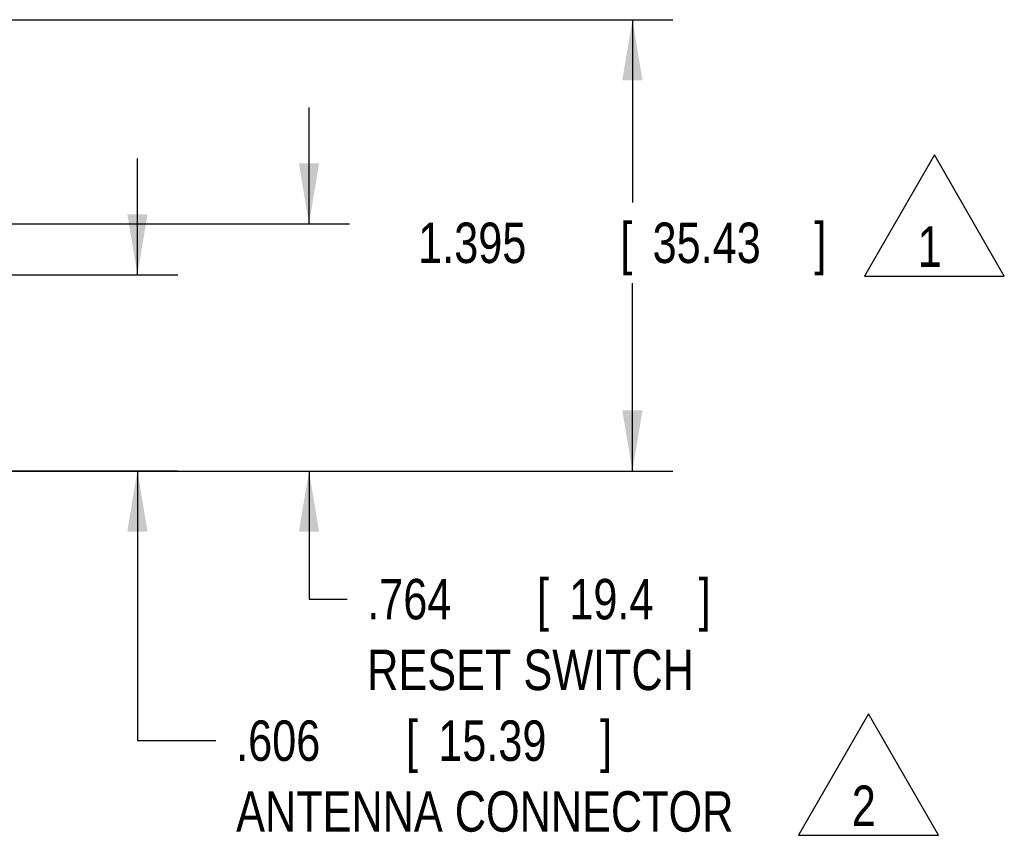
# Model space of a CAD drawing. Header units: inches. Extents: x 0 to 34, y 0 to 22.
# Tile 5 of 47: x 9.2 to 12.2, y 4.5 to 7. Entities that reach past the tile are written whole.
import ezdxf

# ---------------------------------------------------------------- set-up
doc = ezdxf.new("R2010")
doc.units = ezdxf.units.IN
doc.header["$LTSCALE"] = 1.87
doc.header["$MEASUREMENT"] = 0
doc.layers.get('0').update_dxf_attribs({"linetype": 'CONTINUOUS'})
doc.layers.add('DETAIL', color=7, linetype='CONTINUOUS')
doc.layers.add('DIMENSIONS', color=7, linetype='CONTINUOUS')
doc.styles.get("Standard").update_dxf_attribs({"font": 'txt', "width": 0.8})
doc.dimstyles.new('DIMSTYLE_1', dxfattribs={"dimtxt": 0.125, "dimasz": 0.1875, "dimexe": 0.18, "dimexo": 0.0625, "dimgap": 0.09, "dimtad": 0, "dimtih": 1, "dimtoh": 1, "dimdec": 3, "dimzin": 4, "dimdsep": 46, "dimtxsty": 'STANDARD', "dimblk": '_FILLED', "dimblk1": '_FILLED', "dimblk2": '_FILLED', "dimcen": 0.09, "dimadec": 0, "dimazin": 0, "dimtp": 0.01, "dimtm": 0.01, "dimtfac": 1, "dimtdec": 3, "dimtofl": 0, "dimtmove": 0, "dimatfit": 3, "dimldrblk": '_FILLED', "dimfxl": 1, "dimtolj": 1, "dimtzin": 4, "dimarcsym": 0})

# ---------------------------------------------------------------- blocks, each defined once
blk = doc.blocks.new('_FILLED')
at = {"color": 0, "linetype": 'BYBLOCK'}
blk.add_solid([(0, 0), (-1, 0.167), (-1, -0.167)], dxfattribs=at)
blk = doc.blocks.new('*D2')
at = {"layer": 'DIMENSIONS', "color": 2, "linetype": 'CONTINUOUS'}
for p, q in [((8.6993, 7.0223), (11.1751, 7.0223)), ((11.0501, 7.0223), (11.0501, 6.4578)), ((11.0501, 5.6274), (11.0501, 6.2078)), ((8.8182, 5.6274), (11.1751, 5.6274))]:
    blk.add_line(p, q, dxfattribs=at)
at = {"layer": 'DIMENSIONS', "color": 2, "linetype": 'CONTINUOUS', "xscale": 0.1875, "yscale": 0.1875, "zscale": 0.1875}
for p, rotation in [((11.0501, 7.0223), 90), ((11.0501, 5.6274), 270)]:
    blk.add_blockref('_FILLED', p, dxfattribs=dict(at, rotation=rotation))
at = {"layer": 'DIMENSIONS', "color": 2, "linetype": 'CONTINUOUS', "width": 0.8}
for s, p in [('1.395', (10.3876, 6.2703)), ('[', (11.0126, 6.2703)), ('35.43', (11.1126, 6.2703)), (']', (11.6126, 6.2703))]:
    blk.add_text(s, height=0.125, dxfattribs=at).set_placement(p)
blk = doc.blocks.new('*D8')
at = {"layer": 'DIMENSIONS', "color": 2, "linetype": 'CONTINUOUS'}
for p, q in [((9.5194, 6.2338), (9.5194, 6.5938)), ((8.737, 6.2338), (9.6444, 6.2338)), ((8.7002, 5.6278), (9.6444, 5.6278)), ((9.5194, 5.6278), (9.5194, 4.7941)), ((9.5194, 4.7941), (9.7622, 4.7941))]:
    blk.add_line(p, q, dxfattribs=at)
at = {"layer": 'DIMENSIONS', "color": 2, "linetype": 'CONTINUOUS', "xscale": 0.1875, "yscale": 0.1875, "zscale": 0.1875}
for p, rotation in [((9.5194, 6.2338), 270), ((9.5194, 5.6278), 90)]:
    blk.add_blockref('_FILLED', p, dxfattribs=dict(at, rotation=rotation))
at = {"layer": 'DIMENSIONS', "color": 2, "linetype": 'CONTINUOUS', "width": 0.8}
for s, p in [('.606', (9.8247, 4.7316)), ('[', (10.3497, 4.7316)), ('15.39', (10.4497, 4.7316)), (']', (10.9497, 4.7316)), ('ANTENNA CONNECTOR', (9.8247, 4.5129))]:
    blk.add_text(s, height=0.125, dxfattribs=at).set_placement(p)
blk = doc.blocks.new('*D9')
at = {"layer": 'DIMENSIONS', "color": 2, "linetype": 'CONTINUOUS'}
for p, q in [((10.0501, 6.3912), (10.0501, 6.7512)), ((8.0759, 6.3912), (10.1751, 6.3912)), ((8.8182, 5.6274), (10.1751, 5.6274)), ((10.0501, 5.6274), (10.0501, 5.2315)), ((10.0501, 5.2315), (10.1676, 5.2315))]:
    blk.add_line(p, q, dxfattribs=at)
at = {"layer": 'DIMENSIONS', "color": 2, "linetype": 'CONTINUOUS', "xscale": 0.1875, "yscale": 0.1875, "zscale": 0.1875}
for p, rotation in [((10.0501, 6.3912), 270), ((10.0501, 5.6274), 90)]:
    blk.add_blockref('_FILLED', p, dxfattribs=dict(at, rotation=rotation))
at = {"layer": 'DIMENSIONS', "color": 2, "linetype": 'CONTINUOUS', "width": 0.8}
for s, p in [('[', (10.7551, 5.169)), (']', (11.2551, 5.169)), ('.764', (10.2301, 5.169)), ('19.4', (10.8551, 5.169)), ('RESET SWITCH', (10.2301, 4.9503))]:
    blk.add_text(s, height=0.125, dxfattribs=at).set_placement(p)
blk = doc.blocks.new('FLAG_TRIANGLE_BL9', base_point=(11.984, 6.4176))
at = {"layer": 'DETAIL', "color": 2, "linetype": 'CONTINUOUS'}
for p, q in [((11.984, 6.6049), (11.7677, 6.2302)), ((12.2003, 6.2302), (11.984, 6.6049)), ((11.7677, 6.2302), (12.2003, 6.2302))]:
    blk.add_line(p, q, dxfattribs=at)
at = {"layer": 'DETAIL', "color": 2, "linetype": 'CONTINUOUS', "width": 0.8}
blk.add_text('1', height=0.125, dxfattribs=at).set_placement((11.9323, 6.2585))
blk = doc.blocks.new('FLAG_TRIANGLE_BL10', base_point=(11.7803, 4.6894))
at = {"layer": 'DETAIL', "color": 2, "linetype": 'CONTINUOUS'}
for p, q in [((11.7803, 4.8767), (11.564, 4.5021)), ((11.9966, 4.5021), (11.7803, 4.8767)), ((11.564, 4.5021), (11.9966, 4.5021))]:
    blk.add_line(p, q, dxfattribs=at)
at = {"layer": 'DETAIL', "color": 2, "linetype": 'CONTINUOUS', "width": 0.8}
blk.add_text('2', height=0.125, dxfattribs=at).set_placement((11.7286, 4.5304))

msp = doc.modelspace()

# ---------------------------------------------------------------- block references
at = {"layer": 'DETAIL', "color": 2, "linetype": 'CONTINUOUS'}
for name, p in [('FLAG_TRIANGLE_BL9', (11.984, 6.4176)), ('FLAG_TRIANGLE_BL10', (11.7803, 4.6894))]:
    msp.add_blockref(name, p, dxfattribs=at)

# ---------------------------------------------------------------- dimensions: what is measured, and where the dimension line sits
at = {"layer": 'DIMENSIONS', "color": 2, "linetype": 'CONTINUOUS'}
dim = msp.add_linear_dim(base=(11.0501, 7.0223), p1=(8.8182, 5.6274), p2=(8.6993, 7.0223), angle=90, dimstyle='DIMSTYLE_1', dxfattribs=at)
dim.commit()
dim.dimension.update_dxf_attribs({"geometry": '*D2', "text_midpoint": (11.0501, 6.3328), "dimtype": 160})
for base, p1, p2, text, picture, middle in [((10.0501, 6.3912), (8.8182, 5.6274), (8.0759, 6.3912), '<>\\PRESET SWITCH', '*D9', (10.8301, 5.1222)), ((9.5194, 6.2338), (8.7002, 5.6278), (8.737, 6.2338), '<>\\PANTENNA CONNECTOR', '*D8', (10.6747, 4.6847))]:
    dim = msp.add_linear_dim(base=base, p1=p1, p2=p2, angle=90, text=text, dimstyle='DIMSTYLE_1', dxfattribs=at)
    dim.commit()
    dim.dimension.update_dxf_attribs({"geometry": picture, "text_midpoint": middle, "dimtype": 160})

doc.saveas('drawing.dxf')
